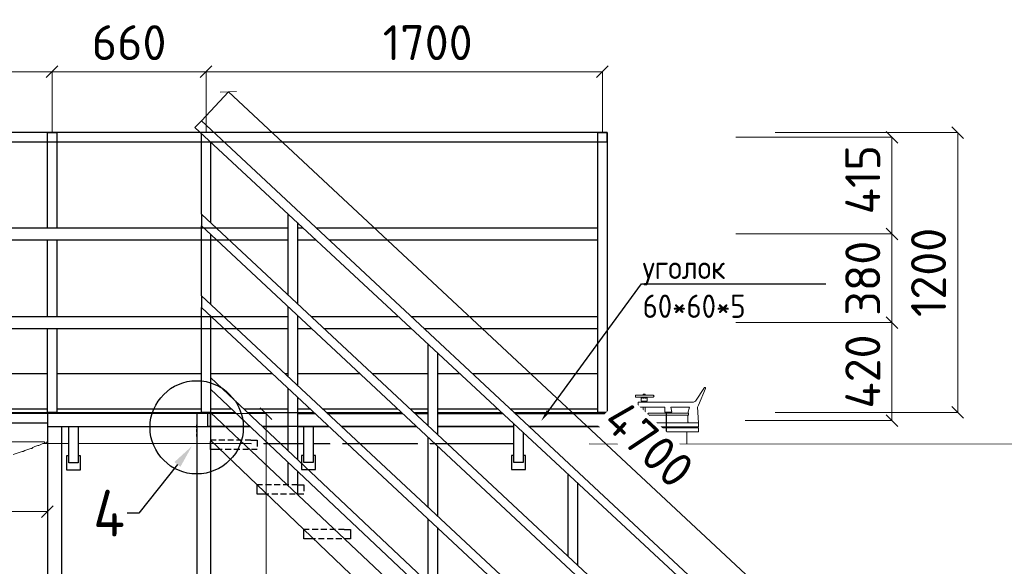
# Model space of a CAD drawing. Header units: millimetres. Extents: x -34827 to 118056, y 11959 to 116489.
# Tile 104 of 105: x 99074 to 103297, y 96837 to 99180. Entities that reach past the tile are written whole.
import ezdxf
from ezdxf import colors
from ezdxf.entities.mleader import LeaderData, LeaderLine
from ezdxf.math import Vec2, Vec3

# ---------------------------------------------------------------- set-up
doc = ezdxf.new("R2010")
doc.units = ezdxf.units.MM
doc.linetypes.add('K5LT32794', pattern=[3.75, 2.5, -1.25])
doc.layers.add('PDF _Геометрия', color=7, linetype='Continuous')
doc.layers.add('Размеры', color=7, linetype='Continuous', lineweight=15)
doc.styles.get("Standard").update_dxf_attribs({"font": 'isocpeur.ttf'})
doc.styles.add('СПДС', font='isocpeur.ttf', dxfattribs={"width": 0.9, "height": 100})
doc.dimstyles.new('Размер 1000', dxfattribs={"dimtxt": 300, "dimasz": 50, "dimexe": 0.18, "dimexo": 0.0625, "dimgap": 50, "dimtad": 1, "dimdec": 0, "dimrnd": 1, "dimzin": 0, "dimdsep": 46, "dimtxsty": 'Standard', "dimblk": 'OBLIQUE', "dimcen": -0.09, "dimclrd": 5, "dimclre": 5, "dimclrt": 5, "dimadec": 0, "dimazin": 0, "dimtfac": 1, "dimtdec": 0, "dimtofl": 0, "dimtmove": 0, "dimatfit": 3, "dimldrblk": 'OBLIQUE', "dimfxl": 1, "dimtolj": 1, "dimtzin": 0, "dimlwd": 13, "dimlwe": 13, "dimarcsym": 0})

# ---------------------------------------------------------------- blocks, each defined once
blk = doc.blocks.new('_Oblique')
at = {"color": 0, "linetype": 'ByBlock', "lineweight": -2}
blk.add_line((-0.5, -0.5), (0.5, 0.5), dxfattribs=at)
blk = doc.blocks.new('*D211')
at = {"color": 5, "lineweight": 13, "transparency": 16777216}
for p, q in [((99833.4, 97491.7), (100131.2, 97491.7)), ((100131, 94221.7), (100131, 97491.7)), ((99893.4, 94221.7), (100131.2, 94221.7))]:
    blk.add_line(p, q, dxfattribs=at)
at = {"layer": 'Defpoints', "color": 0, "transparency": 16777216}
for p in [(99833.3, 97491.7), (100131, 97491.7), (99893.3, 94221.7)]:
    blk.add_point(p, dxfattribs=at)
at = {"color": 5, "lineweight": 13, "transparency": 16777216, "xscale": 50, "yscale": 50, "zscale": 50}
for p, rotation in [((100131, 97491.7), 90), ((100131, 94221.7), 270)]:
    blk.add_blockref('_Oblique', p, dxfattribs=dict(at, rotation=rotation))
at = {"color": 5, "transparency": 16777216, "insert": (100006, 95856.7), "char_height": 150, "attachment_point": 5, "rotation": 90}
blk.add_mtext('\\A1;3250', dxfattribs=at)
blk = doc.blocks.new('*D109')
at = {"layer": 'Defpoints', "color": 0, "transparency": 16777216}
for p in [(98068.3, 97436.7), (99193.3, 97436.7), (98068.3, 97070.9)]:
    blk.add_point(p, dxfattribs=at)
at = {"layer": 'Размеры', "color": 5, "lineweight": 13, "transparency": 16777216}
for p, q in [((98068.3, 97436.7), (98068.3, 97070.7)), ((99193.3, 97436.7), (99193.3, 97070.7)), ((99193.3, 97070.9), (98068.3, 97070.9))]:
    blk.add_line(p, q, dxfattribs=at)
at = {"layer": 'Размеры', "color": 5, "lineweight": 13, "transparency": 16777216, "xscale": 50, "yscale": 50, "zscale": 50, "rotation": 180}
blk.add_blockref('_Oblique', (98068.3, 97070.9), dxfattribs=at)
at = {"layer": 'Размеры', "color": 5, "lineweight": 13, "transparency": 16777216, "xscale": 50, "yscale": 50, "zscale": 50}
blk.add_blockref('_Oblique', (99193.3, 97070.9), dxfattribs=at)
at = {"layer": 'Размеры', "color": 5, "transparency": 16777216, "insert": (98630.8, 97195.9), "char_height": 150, "attachment_point": 5}
blk.add_mtext('\\A1;1125', dxfattribs=at)
blk = doc.blocks.new('*D99')
at = {"layer": 'Defpoints', "color": 0, "transparency": 16777216}
for p in [(102145.8, 98676.7), (102145.8, 98261.7), (102815.2, 98261.7)]:
    blk.add_point(p, dxfattribs=at)
at = {"layer": 'Размеры', "color": 5, "lineweight": 13, "transparency": 16777216}
for p, q in [((102145.9, 98676.7), (102815.4, 98676.7)), ((102815.2, 98676.7), (102815.2, 98261.7)), ((102145.9, 98261.7), (102815.4, 98261.7))]:
    blk.add_line(p, q, dxfattribs=at)
at = {"layer": 'Размеры', "color": 5, "lineweight": 13, "transparency": 16777216, "xscale": 50, "yscale": 50, "zscale": 50}
for p, rotation in [((102815.2, 98676.7), 90), ((102815.2, 98261.7), 270)]:
    blk.add_blockref('_Oblique', p, dxfattribs=dict(at, rotation=rotation))
at = {"layer": 'Размеры', "color": 5, "transparency": 16777216, "insert": (102690.2, 98494.2), "char_height": 150, "attachment_point": 5, "rotation": 90}
blk.add_mtext('\\A1;415', dxfattribs=at)
blk = doc.blocks.new('*D100')
at = {"layer": 'Defpoints', "color": 0, "transparency": 16777216}
for p in [(102145.8, 98261.7), (102145.8, 97881.7), (102815.2, 97881.7)]:
    blk.add_point(p, dxfattribs=at)
at = {"layer": 'Размеры', "color": 5, "lineweight": 13, "transparency": 16777216}
for p, q in [((102145.9, 98261.7), (102815.4, 98261.7)), ((102815.2, 98261.7), (102815.2, 97881.7)), ((102145.9, 97881.7), (102815.4, 97881.7))]:
    blk.add_line(p, q, dxfattribs=at)
at = {"layer": 'Размеры', "color": 5, "lineweight": 13, "transparency": 16777216, "xscale": 50, "yscale": 50, "zscale": 50}
for p, rotation in [((102815.2, 98261.7), 90), ((102815.2, 97881.7), 270)]:
    blk.add_blockref('_Oblique', p, dxfattribs=dict(at, rotation=rotation))
at = {"layer": 'Размеры', "color": 5, "transparency": 16777216, "insert": (102690.2, 98071.7), "char_height": 150, "attachment_point": 5, "rotation": 90}
blk.add_mtext('\\A1;380', dxfattribs=at)
blk = doc.blocks.new('*D101')
at = {"layer": 'Defpoints', "color": 0, "transparency": 16777216}
for p in [(102145.8, 97881.7), (102185.8, 97461.7), (102815.2, 97461.7)]:
    blk.add_point(p, dxfattribs=at)
at = {"layer": 'Размеры', "color": 5, "lineweight": 13, "transparency": 16777216}
for p, q in [((102145.9, 97881.7), (102815.4, 97881.7)), ((102815.2, 97881.7), (102815.2, 97461.7)), ((102185.9, 97461.7), (102815.4, 97461.7))]:
    blk.add_line(p, q, dxfattribs=at)
at = {"layer": 'Размеры', "color": 5, "lineweight": 13, "transparency": 16777216, "xscale": 50, "yscale": 50, "zscale": 50}
for p, rotation in [((102815.2, 97881.7), 90), ((102815.2, 97461.7), 270)]:
    blk.add_blockref('_Oblique', p, dxfattribs=dict(at, rotation=rotation))
at = {"layer": 'Размеры', "color": 5, "transparency": 16777216, "insert": (102690.2, 97671.7), "char_height": 150, "attachment_point": 5, "rotation": 90}
blk.add_mtext('\\A1;420', dxfattribs=at)
blk = doc.blocks.new('*D102')
at = {"color": 5, "lineweight": 13, "transparency": 16777216}
for p, q in [((102314.3, 98696.7), (103097.4, 98696.7)), ((103097.2, 97496.7), (103097.2, 98696.7)), ((102314.3, 97496.7), (103097.4, 97496.7))]:
    blk.add_line(p, q, dxfattribs=at)
at = {"layer": 'Defpoints', "color": 0, "transparency": 16777216}
for p in [(102314.2, 98696.7), (103097.2, 98696.7), (102314.2, 97496.7)]:
    blk.add_point(p, dxfattribs=at)
at = {"color": 5, "lineweight": 13, "transparency": 16777216, "xscale": 50, "yscale": 50, "zscale": 50}
for p, rotation in [((103097.2, 98696.7), 90), ((103097.2, 97496.7), 270)]:
    blk.add_blockref('_Oblique', p, dxfattribs=dict(at, rotation=rotation))
at = {"color": 5, "transparency": 16777216, "insert": (102972.2, 98096.7), "char_height": 150, "attachment_point": 5, "rotation": 90}
blk.add_mtext('\\A1;1200', dxfattribs=at)
blk = doc.blocks.new('*D103')
at = {"color": 5, "lineweight": 13, "transparency": 16777216}
for p, q in [((99873.6, 98696.8), (99873.6, 98957.2)), ((101573.3, 98957.1), (99873.6, 98957.1)), ((101573.3, 98696.8), (101573.3, 98957.2))]:
    blk.add_line(p, q, dxfattribs=at)
at = {"layer": 'Defpoints', "color": 0, "transparency": 16777216}
for p in [(99873.6, 98957.1), (99873.6, 98696.7), (101573.3, 98696.7)]:
    blk.add_point(p, dxfattribs=at)
at = {"color": 5, "lineweight": 13, "transparency": 16777216, "xscale": 50, "yscale": 50, "zscale": 50, "rotation": 180}
blk.add_blockref('_Oblique', (99873.6, 98957.1), dxfattribs=at)
at = {"color": 5, "lineweight": 13, "transparency": 16777216, "xscale": 50, "yscale": 50, "zscale": 50}
blk.add_blockref('_Oblique', (101573.3, 98957.1), dxfattribs=at)
at = {"color": 5, "transparency": 16777216, "insert": (100824.1, 99082.1), "char_height": 150, "attachment_point": 5, "bg_fill": 3, "box_fill_scale": 1.1, "bg_fill_color": 256, "bg_fill_true_color": 13158600, "bg_fill_transparency": 0}
blk.add_mtext('\\A1;1700', dxfattribs=at)
blk = doc.blocks.new('*D104')
at = {"color": 5, "lineweight": 13, "transparency": 16777216}
for p, q in [((98088.3, 98696.8), (98088.3, 98957.2)), ((99213.3, 98957.1), (98088.3, 98957.1)), ((99213.3, 98696.8), (99213.3, 98957.2))]:
    blk.add_line(p, q, dxfattribs=at)
at = {"layer": 'Defpoints', "color": 0, "transparency": 16777216}
for p in [(98088.3, 98957.1), (98088.3, 98696.7), (99213.3, 98696.7)]:
    blk.add_point(p, dxfattribs=at)
at = {"color": 5, "lineweight": 13, "transparency": 16777216, "xscale": 50, "yscale": 50, "zscale": 50, "rotation": 180}
blk.add_blockref('_Oblique', (98088.3, 98957.1), dxfattribs=at)
at = {"color": 5, "lineweight": 13, "transparency": 16777216, "xscale": 50, "yscale": 50, "zscale": 50}
blk.add_blockref('_Oblique', (99213.3, 98957.1), dxfattribs=at)
at = {"color": 5, "transparency": 16777216, "insert": (98866.3, 99082.1), "char_height": 150, "attachment_point": 5, "bg_fill": 3, "box_fill_scale": 1.1, "bg_fill_color": 256, "bg_fill_true_color": 13158600, "bg_fill_transparency": 0}
blk.add_mtext('\\A1;1125', dxfattribs=at)
blk = doc.blocks.new('*D105')
at = {"color": 5, "lineweight": 13, "transparency": 16777216}
for p, q in [((99213.3, 98696.8), (99213.3, 98957.2)), ((99873.6, 98957.1), (99213.3, 98957.1)), ((99873.6, 98696.8), (99873.6, 98957.2))]:
    blk.add_line(p, q, dxfattribs=at)
at = {"layer": 'Defpoints', "color": 0, "transparency": 16777216}
for p in [(99213.3, 98957.1), (99213.3, 98696.7), (99873.6, 98696.7)]:
    blk.add_point(p, dxfattribs=at)
at = {"color": 5, "lineweight": 13, "transparency": 16777216, "xscale": 50, "yscale": 50, "zscale": 50, "rotation": 180}
blk.add_blockref('_Oblique', (99213.3, 98957.1), dxfattribs=at)
at = {"color": 5, "lineweight": 13, "transparency": 16777216, "xscale": 50, "yscale": 50, "zscale": 50}
blk.add_blockref('_Oblique', (99873.6, 98957.1), dxfattribs=at)
at = {"color": 5, "transparency": 16777216, "insert": (99543.5, 99082.1), "char_height": 150, "attachment_point": 5, "bg_fill": 3, "box_fill_scale": 1.1, "bg_fill_color": 256, "bg_fill_true_color": 13158600, "bg_fill_transparency": 0}
blk.add_mtext('\\A1;660', dxfattribs=at)
blk = doc.blocks.new('*D207')
at = {"color": 5, "lineweight": 13, "transparency": 16777216}
for p, q in [((99853.4, 98746.8), (99969.3, 98871.1)), ((103406.7, 95665.9), (99969.1, 98870.9)), ((103290.9, 95541.7), (103406.8, 95666.1))]:
    blk.add_line(p, q, dxfattribs=at)
at = {"layer": 'Defpoints', "color": 0, "transparency": 16777216}
for p in [(99969.1, 98870.9), (99853.3, 98746.7), (103290.9, 95541.7)]:
    blk.add_point(p, dxfattribs=at)
at = {"color": 5, "lineweight": 13, "transparency": 16777216, "xscale": 50, "yscale": 50, "zscale": 50}
for p, rotation in [((99969.1, 98870.9), 137.0051990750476), ((103406.7, 95665.9), 317.0051990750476)]:
    blk.add_blockref('_Oblique', p, dxfattribs=dict(at, rotation=rotation))
at = {"color": 5, "transparency": 16777216, "insert": (101773.2, 97359.9), "char_height": 150, "attachment_point": 5, "rotation": 317.0052, "bg_fill": 3, "box_fill_scale": 1.1, "bg_fill_color": 256, "bg_fill_true_color": 13158600, "bg_fill_transparency": 0}
blk.add_mtext('\\A1;4700', dxfattribs=at)

msp = doc.modelspace()

# ---------------------------------------------------------------- linework, layer by layer
at = {"lineweight": 30}
msp.add_line((98068.3192, 97451.7154), (99193.3192, 97451.7154), dxfattribs=at)
for points in [[(100101.4021, 98696.7154), (98108.3192, 98696.7154)], [(99949.8499, 98656.7154), (101593.3192, 98656.7154), (101593.3192, 98696.7154), (99906.9474, 98696.7154)], [(98108.3192, 98656.7154), (100106.3192, 98656.7154)], [(99853.3192, 98346.7154), (99853.3192, 98296.7154)], [(100106.3192, 98286.7154), (98108.3192, 98286.7154)], [(100226.2844, 98286.7154), (99917.673, 98286.7154)], [(100290.1606, 98286.7154), (100266.2844, 98286.7154)], [(100400.3267, 98236.7154), (101553.3192, 98236.7154), (101553.3192, 98286.7154), (100346.6985, 98286.7154)], [(98108.3192, 98236.7154), (100106.3192, 98236.7154)], [(99893.3192, 98236.7154), (99917.673, 98236.7154)], [(99971.3012, 98236.7154), (100226.2844, 98236.7154)], [(100266.2844, 98236.7154), (100344.0336, 98236.7154)], [(99853.3192, 97996.7154), (99853.3192, 97946.7154)], [(100106.3192, 97906.7154), (98108.3192, 97906.7154)], [(99896.2217, 97906.7154), (99893.3192, 97906.7154)], [(100226.2844, 97906.7154), (99949.8499, 97906.7154)], [(100271.6191, 97906.7154), (100266.2844, 97906.7154)], [(100699.5953, 97906.7154), (100325.2472, 97906.7154)], [(100807.901, 97856.7154), (101553.3192, 97856.7154), (101553.3192, 97906.7154), (100754.2728, 97906.7154)], [(98108.3192, 97856.7154), (100106.3192, 97856.7154)], [(99893.3192, 97856.7154), (99949.8499, 97856.7154)], [(100003.4781, 97856.7154), (100226.2844, 97856.7154)], [(100266.2844, 97856.7154), (100325.2472, 97856.7154)], [(100378.8754, 97856.7154), (100753.4683, 97856.7154)], [(100826.2844, 97439.5757), (100826.2844, 97789.1342)], [(100866.2844, 97752.0098), (100866.2844, 97402.2819)], [(99193.3192, 97661.7154), (98563.6313, 97661.7154)], [(100226.2844, 97331.8999), (100226.2844, 97598.983)], [(100266.2844, 97561.6892), (100266.2844, 97294.1764)], [(98563.6313, 97511.7154), (99193.3192, 97511.7154)], [(99446.3192, 97491.7154), (98068.3192, 97491.7154), (98068.3192, 97496.7154)], [(98108.3192, 97496.7154), (99446.3192, 97496.7154)], [(99193.3192, 97496.7154), (99193.3192, 97436.7154), (99893.3192, 97436.7154), (99893.3192, 97496.7154)], [(99193.3192, 97491.7154), (99193.3192, 97496.7154), (99893.3192, 97496.7154)], [(99193.3192, 97496.7154), (99193.3192, 97436.7154), (99446.3192, 97436.6775)], [(100062.9325, 97436.7154), (99881.1789, 97436.7154), (99881.1789, 97496.7154), (99999.3275, 97496.7154)], [(100052.3317, 97496.7154), (100335.9729, 97496.7154)], [(100266.2844, 97496.7154), (100335.9729, 97496.7154)], [(100266.2844, 97491.7154), (100341.3357, 97491.7154)], [(100389.6011, 97496.7154), (100711.3702, 97496.7154)], [(100389.6011, 97496.7154), (100711.3702, 97496.7154)], [(100394.9639, 97491.7154), (100716.733, 97491.7154)], [(100764.9984, 97496.7154), (100826.2844, 97496.7154)], [(100764.9984, 97496.7154), (100826.2844, 97496.7154)], [(100770.3612, 97491.7154), (100826.2844, 97491.7154)], [(100866.2844, 97496.7154), (101141.3538, 97496.7154)], [(100866.2844, 97496.7154), (101141.3538, 97496.7154)], [(100866.2844, 97491.7154), (101146.7411, 97491.7154)], [(101194.0239, 97496.7154), (101353.3192, 97496.7154)], [(101194.0239, 97496.7154), (101593.3192, 97496.7154), (101593.3192, 97436.7154), (101258.3778, 97436.7154)], [(101199.3868, 97491.7154), (101593.3192, 97491.7154)], [(101258.3778, 97436.7154), (101593.3192, 97436.7154), (101593.3192, 97496.7154)], [(99324.6427, 97436.7154), (99324.6427, 97310.1614), (99324.6427, 97280.1614), (99284.6427, 97280.1614), (99284.6427, 97310.1614), (99284.6427, 97436.7154)], [(99893.3192, 97436.7154), (100062.9325, 97436.7154)], [(100115.1434, 97436.7154), (100226.2844, 97436.7154)], [(100400.3267, 97436.7154), (100115.9367, 97436.7154)], [(100266.2844, 97436.7154), (100400.3267, 97436.7154)], [(100333.3192, 97436.7154), (100333.3192, 97311.713), (100333.3192, 97281.713), (100293.3192, 97281.713), (100293.3192, 97311.713), (100293.3192, 97436.7154)], [(100453.9549, 97436.7154), (100775.724, 97436.7154)], [(100775.724, 97436.7154), (100453.9549, 97436.7154)], [(100866.2844, 97436.7154), (101193.3192, 97436.7154)], [(101193.3192, 97436.7154), (100866.2844, 97436.7154)], [(101233.3192, 97411.3616), (101233.3192, 97311.713), (101233.3192, 97281.713), (101193.3192, 97281.713), (101193.3192, 97311.713), (101193.3192, 97448.4859)], [(100826.2844, 97089.5757), (100826.2844, 97389.5757)], [(100866.2844, 97352.2819), (100866.2844, 97052.2819)], [(99284.6427, 97310.1614), (99274.6427, 97310.1614), (99274.6427, 97250.1614), (99334.6427, 97250.1614), (99334.6427, 97310.1614), (99324.6427, 97310.1614)], [(100293.3192, 97311.713), (100283.3192, 97311.713), (100283.3192, 97251.713), (100343.3192, 97251.713), (100343.3192, 97311.713), (100333.3192, 97311.713)], [(101193.3192, 97311.713), (101183.3192, 97311.713), (101183.3192, 97251.713), (101243.3192, 97251.713), (101243.3192, 97311.713), (101233.3192, 97311.713)], [(100226.2844, 97185.4245), (100226.2844, 97282.622)], [(100266.2844, 97244.8891), (100266.2844, 97144.8891)], [(101426.2844, 96880.1685), (101426.2844, 97232.2688)], [(101466.2844, 97195.1445), (101466.2844, 96842.8746)], [(100826.2844, 96766.048), (100826.2844, 97039.5757)], [(100866.2844, 97002.2819), (100866.2844, 96728.3246)]]:
    msp.add_lwpolyline(points, dxfattribs=at)
msp.add_lwpolyline([(101593.3192, 98696.7154), (101593.3192, 97496.7154), (101553.3192, 97496.7154), (101553.3192, 98696.7154)], close=True, dxfattribs=at)
for points in [[(100893.5381, 97726.7154), (100892.978, 97726.7154)], [(100770.3612, 97491.7154), (100826.2844, 97491.7154)], [(100866.2844, 97491.7154), (101146.7411, 97491.7154)], [(99934.8415, 97336.7154), (99893.3192, 97336.7154), (99893.3192, 97371.3391)], [(100066.2844, 97376.7154), (100093.3192, 97376.7154), (100093.3192, 97350.6718)], [(100134.8415, 97145.4245), (100093.3192, 97145.4245), (100093.3192, 97185.4245)], [(100266.2844, 97185.4245), (100293.3192, 97185.4245), (100293.3192, 97159.3809)], [(100334.8415, 96954.0325), (100293.3192, 96954.0325), (100293.3192, 96994.0325)], [(100466.2844, 96994.0325), (100493.3192, 96994.0325), (100493.3192, 96967.9889)]]:
    msp.add_lwpolyline(points)
at = {"linetype": 'K5LT32794', "lineweight": 30, "ltscale": 5}
msp.add_lwpolyline([(99833.3192, 97392.7154), (99833.3192, 97444.7154)], dxfattribs=at)
at = {"lineweight": 30}
msp.add_circle((99833.3192, 97432.4447), 200, dxfattribs=at)
at = {"layer": 'PDF _Геометрия', "color": 6, "lineweight": 5}
for p, q in [((100780.3046, 97362.4447), (100543.2821, 97362.4447)), ((100543.2821, 97362.4447), (100780.3046, 97362.4447)), ((101193.3192, 97362.4447), (100833.9328, 97362.4447)), ((100833.9328, 97362.4447), (101193.3192, 97362.4447))]:
    msp.add_line(p, q, dxfattribs=at)
for points in [[(101985.7001, 97451.3336), (101981.4673, 97519.0585), (101985.7001, 97527.5241), (102015.3297, 97599.4818), (102015.3297, 97603.7146), (102011.0969, 97603.7146), (101973.0017, 97544.4553), (101964.5361, 97540.2225), (101960.3033, 97540.2225), (101727.4991, 97540.2225), (101727.4991, 97519.0585), (101841.7848, 97519.0585), (101841.7848, 97497.8945), (101871.4144, 97497.8945), (101867.1816, 97519.0585), (101947.6049, 97519.0585), (101939.1393, 97493.6617)], [(101765.5943, 97557.1537), (101765.5943, 97561.3865), (101765.5943, 97557.1537), (101765.5943, 97544.4553), (101740.1975, 97544.4553), (101740.1975, 97557.1537), (101744.4303, 97557.1537), (101744.4303, 97561.3865), (101744.4303, 97557.1537)], [(101748.6631, 97569.8521), (101748.6631, 97574.0849), (101757.1287, 97574.0849), (101757.1287, 97569.8521)], [(101748.6631, 97557.1537), (101748.6631, 97561.3865), (101748.6631, 97557.1537), (101752.8959, 97557.1537), (101752.8959, 97561.3865)], [(101757.1287, 97561.3865), (101757.1287, 97557.1537), (101761.3615, 97557.1537), (101761.3615, 97561.3865), (101761.3615, 97557.1537)], [(101748.6631, 97540.2225), (101748.6631, 97544.4553)], [(101748.6631, 97489.4289), (101748.6631, 97519.0585)], [(101757.1287, 97540.2225), (101757.1287, 97544.4553)], [(101757.1287, 97489.4289), (101757.1287, 97519.0585)], [(101769.8271, 97489.4289), (101744.4303, 97489.4289), (101735.9647, 97489.4289), (101735.9647, 97485.1961), (101731.7319, 97451.3336)], [(101769.8271, 97451.3336), (101774.0599, 97451.3336), (101774.0599, 97455.5664), (101774.0599, 97485.1961)], [(101943.3721, 97451.3336), (101939.1393, 97455.5664), (101939.1393, 97485.1961)], [(101960.3033, 97430.1696), (101956.0705, 97434.4024), (101757.1287, 97434.4024), (101752.8959, 97430.1696)], [(101816.3879, 97430.1696), (101820.6207, 97430.1696)], [(101892.5784, 97430.1696), (101896.8112, 97430.1696), (101901.044, 97430.1696)], [(101947.6049, 97434.4024), (101951.8377, 97434.4024)], [(101951.8377, 97430.1696), (101956.0705, 97430.1696)], [(101778.2927, 97413.2384), (101778.2927, 97362.4447)], [(101934.9065, 97413.2384), (101934.9065, 97362.4447)], [(99180.3192, 97370.9103), (99006.7742, 97370.9103), (99180.3192, 97370.9103), (99180.3192, 97362.4447), (99284.6427, 97362.4447)], [(99046.171, 97315.8839), (99084.2663, 97328.5823), (99088.4991, 97328.5823), (99096.9647, 97332.8151), (99109.6631, 97337.0479), (99122.3615, 97341.2807), (99126.5943, 97341.2807), (99130.8271, 97345.5135), (99139.2927, 97349.7463), (99151.9911, 97353.9791), (99156.2239, 97353.9791), (99164.6895, 97358.2119), (99173.1551, 97362.4447), (99177.3879, 97362.4447), (99181.6207, 97362.4447), (99185.8536, 97366.6775), (99190.0864, 97366.6775), (99190.0864, 97370.9103), (99194.3192, 97370.9103), (99194.3192, 97362.4447)], [(99324.6427, 97362.4447), (100067.4598, 97362.4447)], [(100067.4598, 97362.4447), (99485.0811, 97362.4447), (100067.8873, 97362.0414)], [(100120.4639, 97362.4447), (100293.3192, 97362.4447)], [(100293.3192, 97362.4447), (100120.4639, 97362.4447)], [(100120.9304, 97362.0047), (100293.3192, 97361.8854)], [(100333.3192, 97361.8577), (100405.5905, 97361.8077)], [(100780.3046, 97362.4447), (100458.5355, 97362.4447)], [(100459.2586, 97361.7706), (100781.2667, 97361.5477)], [(101193.3192, 97362.2267), (100953.8641, 97362.4447), (100833.9328, 97362.4447)], [(100834.9347, 97361.5106), (101193.3192, 97361.2626)], [(101517.279, 97361.2135), (105854.4832, 97358.2119), (101516.2606, 97362.163)]]:
    msp.add_lwpolyline(points, dxfattribs=at)
for points in [[(101790.9911, 97569.8521), (101719.0334, 97569.8521), (101714.8006, 97569.8521), (101714.8006, 97565.6193), (101714.8006, 97561.3865), (101719.0334, 97561.3865), (101790.9911, 97561.3865), (101795.2239, 97565.6193)], [(101740.1975, 97561.3865), (101740.1975, 97557.1537)], [(101943.3721, 97493.6617), (101769.8271, 97493.6617), (101769.8271, 97489.4289), (101769.8271, 97485.1961), (101943.3721, 97485.1961)], [(101985.7001, 97434.4024), (101985.7001, 97451.3336), (101727.4991, 97451.3336), (101727.4991, 97434.4024)], [(101985.7001, 97413.2384), (101985.7001, 97430.1696), (101727.4991, 97430.1696), (101727.4991, 97413.2384)]]:
    msp.add_lwpolyline(points, close=True, dxfattribs=at)
at = {"layer": 'PDF _Геометрия', "lineweight": 5}
for points in [[(100333.3192, 97362.4447), (100404.9073, 97362.4447)], [(100404.9073, 97362.4447), (100333.3192, 97362.4447)]]:
    msp.add_lwpolyline(points, dxfattribs=at)
at = {"layer": 'Размеры', "lineweight": 30}
for p, q in [((99825.5679, 98717.908), (99853.3192, 98746.7154)), ((99853.3192, 98746.7154), (103290.8984, 95541.704)), ((99825.5679, 98717.908), (103290.8984, 95501.704)), ((99853.3192, 98346.7154), (103290.8984, 95141.704)), ((103290.8984, 95091.704), (99853.3192, 98296.7154)), ((99853.3192, 97996.7154), (103290.8984, 94791.704)), ((103290.8984, 94741.704), (99853.3192, 97946.7154)), ((99893.3192, 97646.7154), (103290.8984, 94441.704)), ((103290.8984, 94391.704), (99893.3192, 97596.7154)), ((99893.3192, 97491.7154), (99193.3192, 97491.7154)), ((99193.3192, 97491.7154), (99193.3192, 94221.704)), ((99833.3192, 97491.7154), (99833.3192, 96754.5087)), ((99893.3192, 97496.7154), (103290.8984, 94291.704)), ((99893.3192, 97496.7154), (99893.3192, 94221.704)), ((99253.3192, 97432.4447), (99253.3192, 96759.9209)), ((99893.3192, 97376.7154), (103191.1009, 94221.704))]:
    msp.add_line(p, q, dxfattribs=at)
at = {"layer": 'Размеры', "color": 6, "lineweight": 30}
msp.add_line((101846.3192, 97494.7154), (101846.3192, 97374.7154), dxfattribs=at)
at = {"layer": 'Размеры', "linetype": 'K5LT32794', "lineweight": 25, "ltscale": 10}
for p, q in [((100066.2844, 97376.7154), (99893.3192, 97376.7154)), ((100093.3192, 97372.0481), (100093.3192, 97358.0918)), ((100093.3192, 97336.7154), (99934.8415, 97336.7154)), ((100266.2844, 97185.4245), (100093.3192, 97185.4245)), ((100293.3192, 97179.3809), (100293.3192, 97165.4245)), ((100293.3192, 97145.4245), (100134.8415, 97145.4245)), ((100466.2844, 96994.0325), (100293.3192, 96994.0325))]:
    msp.add_line(p, q, dxfattribs=at)
at = {"layer": 'Размеры', "lineweight": 30}
for points in [[(99193.3192, 98286.7154), (99193.3192, 98696.7154), (99233.3192, 98696.7154)], [(99233.3192, 98696.7154), (99233.3192, 98346.7154)], [(99853.3192, 98346.7154), (99853.3192, 98692.1518)], [(99893.3192, 98655.0274), (99893.3192, 98309.4216)], [(99233.3192, 98346.7154), (99233.3192, 98286.7154)], [(99853.3192, 98286.7154), (99853.3192, 98296.7154)], [(99853.3192, 97996.7154), (99853.3192, 98286.7154)], [(99193.3192, 97906.7154), (99193.3192, 98236.7154)], [(99233.3192, 98236.7154), (99233.3192, 97906.7154)], [(99893.3192, 98259.4216), (99893.3192, 97959.4216)], [(99853.3192, 97906.7154), (99853.3192, 97946.7154)], [(99853.3192, 97596.7154), (99853.3192, 97906.7154)], [(99893.3192, 97909.4216), (99893.3192, 97906.7154)], [(99893.3192, 97906.7154), (99893.3192, 97496.7154)], [(99233.3192, 97856.7154), (99233.3192, 97496.7154), (99193.3192, 97496.7154), (99193.3192, 97856.7154)], [(99893.3192, 97596.7154), (99893.3192, 97496.7154), (99853.3192, 97496.7154), (99853.3192, 97596.7154)], [(99893.3192, 97564.7154), (99893.3192, 97398.0918)]]:
    msp.add_lwpolyline(points, dxfattribs=at)
at = {"layer": 'Размеры', "linetype": 'K5LT32794', "lineweight": 25, "ltscale": 10}
msp.add_lwpolyline([(100493.3192, 96967.9889), (100493.3192, 96954.0325), (100334.8415, 96954.0325)], dxfattribs=at)

# ---------------------------------------------------------------- dimensions: what is measured, and where the dimension line sits
dim = msp.add_linear_dim(base=(103097.2412, 98696.7154), p1=(102314.1904, 97496.7154), p2=(102314.1904, 98696.7154), angle=90, dimstyle='Размер 1000', override={"dimtxt": 150})
dim.commit()
dim.dimension.update_dxf_attribs({"geometry": '*D102', "text_midpoint": (102972.2412, 98096.7154)})
at = {"color": 5}
dim = msp.add_linear_dim(base=(100131.0017, 97491.7154), p1=(99893.3192, 94221.704), p2=(99833.3192, 97491.7154), angle=90, text='3250', dimstyle='Размер 1000', override={"dimtxt": 150}, dxfattribs=at)
dim.commit()
dim.dimension.update_dxf_attribs({"geometry": '*D211', "text_midpoint": (100006.0017, 95856.7097)})
at = {"layer": 'Размеры'}
for base, p1, p2, text, picture, middle in [((102815.2207, 98261.7154), (102145.8436, 98676.7154), (102145.8436, 98261.7154), '415', '*D99', (102815.2207, 98494.2154)), ((102815.2207, 97881.7154), (102145.8436, 98261.7154), (102145.8436, 97881.7154), '380', '*D100', (102815.2207, 98071.7154)), ((102815.2207, 97461.7154), (102145.8436, 97881.7154), (102185.8436, 97461.7154), '420', '*D101', (102815.2207, 97671.7154))]:
    dim = msp.add_linear_dim(base=base, p1=p1, p2=p2, angle=90, text=text, dimstyle='Размер 1000', override={"dimtxt": 150}, dxfattribs=at)
    dim.commit()
    dim.dimension.update_dxf_attribs({"geometry": picture, "text_midpoint": middle, "dimtype": 160})
at = {"layer": 'Размеры', "color": 5}
dim = msp.add_linear_dim(base=(98068.3192, 97070.9168), p1=(99193.3192, 97436.7154), p2=(98068.3192, 97436.7154), angle=180, dimstyle='Размер 1000', override={"dimtxt": 150}, dxfattribs=at)
dim.commit()
dim.dimension.update_dxf_attribs({"geometry": '*D109', "text_midpoint": (98630.8192, 97195.9168)})

# ---------------------------------------------------------------- leaders
at = {"color": 5}
ml = msp.add_multileader_mtext('Standard', dxfattribs=at)
ml.set_content('4', color=5, style='СПДС')
ml.set_leader_properties()
ml.build(insert=Vec2(0, 0))
ml.multileader.update_dxf_attribs({"text_left_attachment_type": 6, "text_right_attachment_type": 3, "dogleg_length": 50, "arrow_head_size": 100})
ctx = ml.context
ctx.base_point, ctx.char_height, ctx.arrow_head_size, ctx.landing_gap_size, ctx.plane_origin = Vec3(99407.2399, 96924.3003), 200, 100, 10, Vec3(100385.2847, 96473.7602)
ctx.left_attachment, ctx.right_attachment, ctx.text_align_type = 6, 3, 2
notes = []
notes.append((ctx, [(1, (1, 1, 0), (99585.2399, 97064.3003), (-1, 0), 50, [(0, [(99812.7552, 97351.7121)], 0, [])])]))
ctx.mtext.insert, ctx.mtext.alignment, ctx.mtext.flow_direction = Vec3(99525.2399, 97164.3003), 3, 5
for ctx, leaders in notes:
    for number, flags, end, landing, length, lines in leaders:
        leader = LeaderData()
        leader.index, (leader.has_last_leader_line, leader.has_dogleg_vector, leader.attachment_direction) = number, flags
        leader.last_leader_point, leader.dogleg_vector, leader.dogleg_length = Vec3(end), Vec3(landing), length
        for number, points, colour, breaks in lines:
            line = LeaderLine()
            line.index, line.vertices, line.color, line.breaks = number, Vec3.list(points), colors.encode_raw_color(colour), breaks
            leader.lines.append(line)
        ctx.leaders.append(leader)

# ---------------------------------------------------------------- next in the draw order: dimensions: what is measured, and where the dimension line sits
for base, p1, p2, picture, middle in [((98088.3192, 98957.0569), (99213.3192, 98696.7154), (98088.3192, 98696.7154), '*D104', (98866.3192, 98957.0569)), ((99873.6463, 98957.0569), (101573.3192, 98696.7154), (99873.6463, 98696.7154), '*D103', (100824.0583, 98957.0569))]:
    dim = msp.add_linear_dim(base=base, p1=p1, p2=p2, angle=180, dimstyle='Размер 1000', override={"dimtxt": 150, "dimtfill": 1})
    dim.commit()
    dim.dimension.update_dxf_attribs({"geometry": picture, "text_midpoint": middle, "dimtype": 160})

# ---------------------------------------------------------------- next in the draw order: dimensions: what is measured, and where the dimension line sits
dim = msp.add_linear_dim(base=(99213.3192, 98957.0569), p1=(99873.6463, 98696.7154), p2=(99213.3192, 98696.7154), angle=180, dimstyle='Размер 1000', override={"dimtxt": 150, "dimtfill": 1})
dim.commit()
dim.dimension.update_dxf_attribs({"geometry": '*D105', "text_midpoint": (99543.4827, 98957.0569), "dimtype": 160})

# ---------------------------------------------------------------- next in the draw order: dimensions: what is measured, and where the dimension line sits
dim = msp.add_aligned_dim(p1=(103290.8984, 95541.704), p2=(99853.3192, 98746.7154), distance=-169.8377, dimstyle='Размер 1000', override={"dimtxt": 150, "dimtfill": 1})
dim.commit()
dim.dimension.update_dxf_attribs({"geometry": '*D207', "text_midpoint": (101773.1681, 97359.8586)})

# ---------------------------------------------------------------- next in the draw order: linework, layer by layer
at = {"lineweight": 30}
for points in [[(100226.2844, 97998.983), (100226.2844, 98348.5414)], [(100266.2844, 98311.4171), (100266.2844, 97961.6892)], [(100226.2844, 97648.983), (100226.2844, 97948.983)], [(100266.2844, 97911.6892), (100266.2844, 97611.6892)], [(99853.3192, 97661.7154), (99233.3192, 97661.7154)], [(100158.9999, 97661.7154), (99893.3192, 97661.7154)], [(100226.2844, 97661.7154), (100212.628, 97661.7154)], [(100534.3972, 97661.7154), (100266.2844, 97661.7154)], [(100826.2844, 97661.7154), (100588.0254, 97661.7154)], [(100963.573, 97661.7154), (100866.2844, 97661.7154)], [(101177.9355, 97511.7154), (101553.3192, 97511.7154), (101553.3192, 97661.7154), (101017.0509, 97661.7154)], [(99233.3192, 97511.7154), (99853.3192, 97511.7154)], [(99893.3192, 97511.7154), (99983.4262, 97511.7154)], [(100036.4304, 97511.7154), (100226.2844, 97511.7154)], [(100266.2844, 97511.7154), (100319.8844, 97511.7154)], [(100373.5126, 97511.7154), (100695.2818, 97511.7154)], [(100748.91, 97511.7154), (100826.2844, 97511.7154)], [(100866.2844, 97511.7154), (101125.1919, 97511.7154)]]:
    msp.add_lwpolyline(points, dxfattribs=at)

# ---------------------------------------------------------------- next in the draw order: leaders
at = {"layer": 'Размеры', "color": 5}
ml = msp.add_multileader_mtext('Standard', dxfattribs=at)
ml.set_content('уголок 60*60*5', color=5, style='СПДС')
ml.set_leader_properties()
ml.build(insert=Vec2(0, 0))
ml.multileader.update_dxf_attribs({"text_left_attachment_type": 6, "text_right_attachment_type": 6, "dogleg_length": 1, "arrow_head_size": 50})
ctx = ml.context
ctx.base_point, ctx.char_height, ctx.arrow_head_size, ctx.landing_gap_size, ctx.plane_origin = Vec3(101743.3486, 98048.5177), 100, 50, 2.5, Vec3(101907.5209, 98158.7197)
ctx.left_attachment, ctx.right_attachment = 6, 6
notes = []
notes.append((ctx, [(1, (1, 1, 0), (101740.8486, 98048.5177), (1, 0), 2.5, [(1, [(101311.5261, 97460.6902)], 0, [])])]))
ctx.mtext.insert, ctx.mtext.width, ctx.mtext.flow_direction = Vec3(101745.8486, 98168.5177), 778.363165, 5
for ctx, leaders in notes:
    for number, flags, end, landing, length, lines in leaders:
        leader = LeaderData()
        leader.index, (leader.has_last_leader_line, leader.has_dogleg_vector, leader.attachment_direction) = number, flags
        leader.last_leader_point, leader.dogleg_vector, leader.dogleg_length = Vec3(end), Vec3(landing), length
        for number, points, colour, breaks in lines:
            line = LeaderLine()
            line.index, line.vertices, line.color, line.breaks = number, Vec3.list(points), colors.encode_raw_color(colour), breaks
            leader.lines.append(line)
        ctx.leaders.append(leader)

doc.saveas('drawing.dxf')
